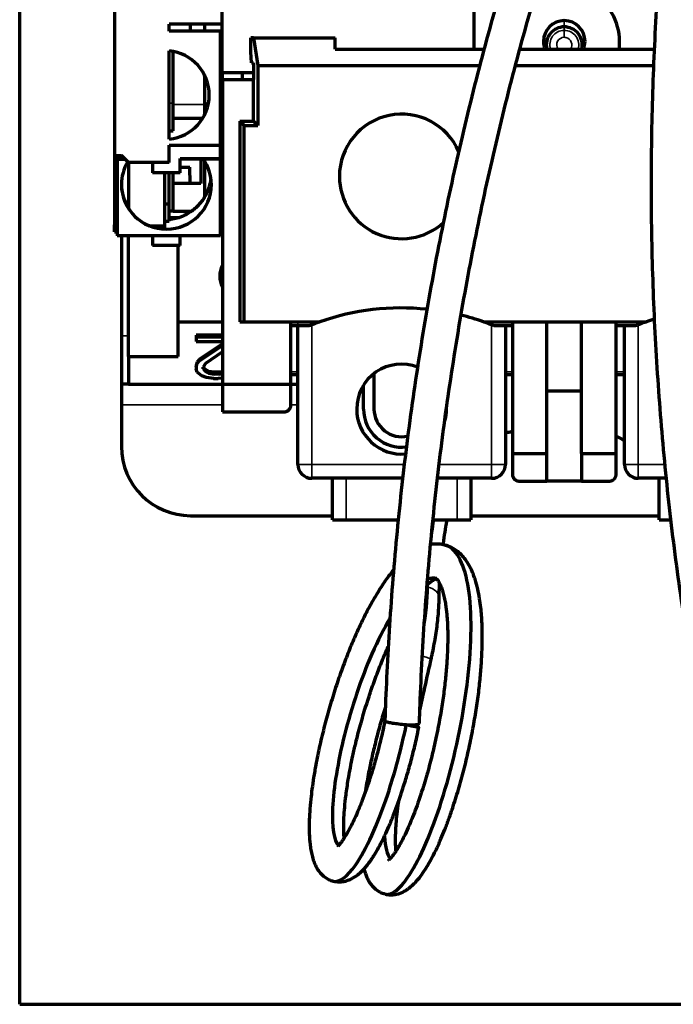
# Model space of a CAD drawing. Header units: millimetres. Extents: x 144 to 233, y 43 to 241.
# Tile 1 of 5: x 144 to 191, y 43 to 115. Entities that reach past the tile are written whole.
import ezdxf

# ---------------------------------------------------------------- set-up
doc = ezdxf.new("R2010")
doc.units = ezdxf.units.MM
doc.layers.add('1', color=7, linetype='Continuous', true_color=0xffffff)

msp = doc.modelspace()

# ---------------------------------------------------------------- linework, layer by layer
at = {"layer": '1', "color": 8, "linetype": 'Continuous', "lineweight": 70}
for q in [(143.778, 240.983), (233.483, 43.41)]:
    msp.add_line((143.778, 43.41), q, dxfattribs=at)
at = {"layer": '1', "color": 155, "linetype": 'Continuous', "lineweight": 70}
for p, q in [((176.63, 112.397), (176.63, 118.717)), ((150.63, 115.752), (150.63, 104.697)), ((158.38, 115.752), (158.38, 110.697)), ((154.58, 113.697), (154.58, 114.197)), ((158.38, 114.197), (154.58, 114.197)), ((156.13, 113.697), (156.122, 114.197)), ((157.13, 114.197), (157.13, 113.697)), ((158.28, 113.697), (154.58, 113.697)), ((158.38, 113.697), (158.28, 113.697)), ((158.28, 105.447), (158.28, 113.697)), ((160.485, 112.188), (160.486, 113.197)), ((160.668, 113.197), (160.486, 113.197)), ((160.668, 113.197), (166.58, 113.197)), ((160.668, 113.197), (160.992, 111.197)), ((166.58, 112.397), (166.58, 113.197)), ((166.58, 112.397), (177.338, 112.397)), ((179.923, 112.397), (189.635, 112.397)), ((187.13, 112.397), (187.13, 112.947)), ((154.58, 105.886), (154.58, 112.258)), ((154.88, 108.498), (154.88, 112.215)), ((160.533, 111.397), (160.485, 112.188)), ((158.38, 111.267), (158.28, 111.267)), ((160.533, 111.397), (160.68, 111.397)), ((160.68, 111.397), (160.68, 110.197)), ((160.992, 111.197), (160.992, 106.885)), ((160.992, 111.197), (177.018, 111.197)), ((179.606, 111.197), (189.586, 111.197)), ((157.13, 110.527), (157.13, 108.498)), ((158.38, 110.697), (160.68, 110.697)), ((158.43, 110.197), (158.43, 110.697)), ((159.88, 110.197), (159.88, 110.697)), ((158.43, 110.197), (158.43, 88.197)), ((158.43, 110.197), (160.68, 110.197)), ((160.68, 107.197), (160.68, 110.197)), ((154.88, 106.498), (154.88, 108.498)), ((157.13, 108.498), (157.13, 107.617)), ((154.88, 107.401), (157.01, 107.401)), ((159.68, 107.197), (160.68, 107.197)), ((159.992, 106.885), (159.68, 107.197)), ((159.68, 107.197), (159.68, 92.697)), ((159.992, 106.885), (160.992, 106.885)), ((159.992, 92.697), (159.992, 106.885)), ((160.68, 107.197), (160.992, 106.885)), ((154.58, 106.498), (154.88, 106.498)), ((158.28, 106.498), (158.43, 106.498)), ((154.58, 105.447), (158.28, 105.447)), ((154.58, 104.197), (154.58, 105.447)), ((158.28, 104.497), (158.28, 105.447)), ((158.28, 105.397), (158.43, 105.397)), ((150.63, 104.697), (150.63, 99.697)), ((150.63, 104.697), (151.13, 104.697)), ((150.83, 104.697), (150.83, 104.497)), ((151.63, 104.197), (151.13, 104.697)), ((150.83, 104.447), (150.83, 104.497)), ((150.83, 104.497), (151.33, 104.497)), ((150.83, 104.447), (150.83, 98.897)), ((150.83, 104.447), (151.38, 104.447)), ((151.63, 104.197), (151.63, 100.899)), ((154.58, 104.197), (151.63, 104.197)), ((153.38, 104.197), (153.38, 103.447)), ((155.38, 103.447), (155.38, 104.497)), ((155.38, 104.497), (158.28, 104.497)), ((158.28, 104.447), (155.38, 104.447)), ((155.38, 103.854), (156.066, 103.854)), ((156.087, 102.697), (156.066, 103.854)), ((156.88, 104.447), (156.88, 102.697)), ((157.13, 104.323), (157.13, 101.701)), ((158.28, 104.447), (158.28, 104.497)), ((158.28, 98.897), (158.28, 104.447)), ((155.38, 103.447), (153.38, 103.447)), ((154.255, 99.63), (154.255, 103.447)), ((154.58, 101.197), (154.58, 103.447)), ((154.88, 100.697), (154.88, 103.447)), ((156.88, 102.697), (154.88, 102.697)), ((154.58, 101.197), (154.255, 101.197)), ((154.58, 99.972), (154.58, 101.197)), ((154.88, 100.697), (154.58, 100.697)), ((154.88, 100.697), (156.209, 100.697)), ((156.123, 100.634), (156.122, 100.697)), ((158.43, 100.697), (158.28, 100.697)), ((150.63, 99.197), (150.63, 99.697)), ((150.63, 99.697), (150.83, 99.697)), ((155.22, 100.197), (154.58, 100.197)), ((150.63, 99.197), (150.83, 99.197)), ((158.28, 98.897), (150.83, 98.897)), ((151.13, 98.897), (151.13, 91.697)), ((151.63, 90.197), (151.63, 98.897)), ((153.38, 98.897), (153.38, 98.197)), ((155.38, 98.197), (155.38, 98.897)), ((158.28, 99.223), (158.43, 99.223)), ((155.38, 98.197), (153.38, 98.197)), ((155.23, 90.197), (155.23, 98.197)), ((155.23, 92.697), (158.43, 92.697)), ((159.68, 92.697), (159.992, 92.697)), ((159.992, 92.697), (165.464, 92.697)), ((163.38, 88.197), (163.38, 92.697)), ((165.13, 92.577), (165.13, 92.697)), ((177.296, 92.697), (189.064, 92.697)), ((177.63, 92.577), (177.63, 92.697)), ((179.38, 92.697), (179.38, 83.197)), ((181.88, 83.197), (181.88, 92.697)), ((184.38, 83.197), (184.38, 92.697)), ((186.88, 83.197), (186.88, 92.697)), ((188.73, 92.577), (188.73, 92.697)), ((156.53, 91.727), (156.53, 91.594)), ((158.43, 91.727), (156.53, 91.727)), ((163.88, 92.397), (163.38, 92.397)), ((164.663, 92.397), (163.88, 92.397)), ((163.88, 82.397), (163.88, 92.397)), ((178.88, 92.397), (178.096, 92.397)), ((179.38, 92.397), (178.88, 92.397)), ((178.88, 92.397), (178.88, 82.397)), ((187.48, 92.397), (186.88, 92.397)), ((188.263, 92.397), (187.48, 92.397)), ((187.48, 82.397), (187.48, 92.397)), ((151.13, 91.697), (151.13, 88.197)), ((158.43, 91.594), (156.53, 91.594)), ((156.53, 91.594), (156.53, 91.276)), ((156.53, 91.276), (158.43, 91.276)), ((158.43, 91.118), (156.78, 90.01)), ((156.78, 89.877), (158.43, 90.985)), ((158.43, 90.526), (157.197, 89.686)), ((151.63, 90.197), (151.63, 88.197)), ((151.63, 90.197), (155.23, 90.197)), ((156.614, 89.819), (156.53, 89.564)), ((156.53, 89.431), (156.614, 89.686)), ((156.78, 90.01), (156.614, 89.819)), ((156.614, 89.686), (156.78, 89.877)), ((156.614, 89.819), (156.614, 89.686)), ((156.78, 90.01), (156.78, 89.877)), ((157.197, 89.686), (157.03, 89.431)), ((156.53, 89.564), (156.53, 89.431)), ((156.53, 89.431), (156.53, 89.304)), ((156.614, 89.05), (156.53, 89.304)), ((156.947, 88.795), (156.614, 89.05)), ((157.03, 89.304), (157.03, 89.431)), ((157.03, 89.304), (157.197, 89.113)), ((157.197, 89.246), (157.032, 89.435)), ((157.197, 89.246), (157.197, 89.113)), ((157.447, 89.119), (157.197, 89.246)), ((157.197, 89.113), (157.447, 88.986)), ((157.447, 89.119), (157.447, 88.986)), ((157.864, 89.055), (157.447, 89.119)), ((157.447, 88.986), (157.864, 88.922)), ((157.864, 89.055), (157.864, 88.922)), ((158.197, 89.055), (157.864, 89.055)), ((158.197, 88.922), (157.864, 88.922)), ((158.43, 89.091), (158.197, 89.055)), ((158.197, 89.055), (158.197, 88.922)), ((158.197, 88.922), (158.43, 88.958)), ((163.38, 88.897), (163.88, 88.897)), ((169.38, 88.959), (169.38, 86.397)), ((178.88, 88.897), (179.38, 88.897)), ((186.88, 88.897), (187.48, 88.897)), ((151.13, 88.197), (151.13, 86.697)), ((151.63, 88.197), (151.13, 88.197)), ((151.63, 88.197), (158.431, 88.197)), ((157.28, 88.668), (156.947, 88.795)), ((157.78, 88.604), (157.28, 88.668)), ((157.78, 88.604), (158.114, 88.604)), ((158.43, 88.639), (158.114, 88.604)), ((158.43, 88.197), (158.43, 86.197)), ((158.43, 88.197), (163.38, 88.197)), ((163.38, 88.197), (163.88, 88.197)), ((163.38, 86.697), (163.38, 88.197)), ((168.63, 86.397), (168.63, 88.129)), ((184.38, 87.697), (181.88, 87.697)), ((151.13, 86.697), (151.13, 83.697)), ((158.43, 86.197), (162.88, 86.197)), ((179.38, 83.197), (179.38, 81.697)), ((179.38, 83.197), (181.88, 83.197)), ((181.88, 81.197), (181.88, 83.197)), ((184.38, 83.197), (186.88, 83.197)), ((184.38, 83.197), (184.38, 81.197)), ((186.88, 81.697), (186.88, 83.197)), ((171.452, 81.397), (164.88, 81.397)), ((166.38, 78.397), (166.38, 81.397)), ((177.88, 81.397), (173.974, 81.397)), ((176.38, 81.397), (176.38, 78.397)), ((179.88, 81.197), (181.88, 81.197)), ((184.38, 81.197), (181.88, 81.197)), ((184.38, 81.197), (186.38, 81.197)), ((190.494, 81.397), (188.48, 81.397)), ((189.98, 78.397), (189.98, 81.397)), ((156.13, 78.697), (166.381, 78.697)), ((166.38, 78.397), (167.38, 78.397)), ((167.38, 78.397), (171.133, 78.397)), ((173.646, 78.397), (175.38, 78.397)), ((175.38, 78.397), (176.38, 78.397)), ((176.38, 78.697), (189.98, 78.697)), ((189.98, 78.397), (190.818, 78.397))]:
    msp.add_line(p, q, dxfattribs=at)
at = {"layer": '1', "color": 155, "linetype": 'Continuous', "lineweight": 35}
for p, q in [((183.13, 113.997), (183.13, 114.447)), ((183.13, 113.742), (183.13, 113.997)), ((183.13, 113.742), (183.13, 113.244)), ((154.58, 108.498), (154.88, 108.498)), ((154.88, 108.401), (157.13, 108.401)), ((157.13, 108.498), (157.428, 108.498)), ((158.28, 108.498), (158.43, 108.498)), ((163.88, 92.697), (163.88, 92.397)), ((164.88, 82.397), (164.88, 92.482)), ((177.88, 92.482), (177.88, 82.397)), ((188.48, 82.397), (188.48, 92.482)), ((151.13, 91.697), (151.63, 91.697)), ((163.38, 89.097), (163.88, 89.097)), ((178.88, 89.097), (179.38, 89.097)), ((186.88, 89.097), (187.48, 89.097)), ((158.43, 86.697), (151.13, 86.697)), ((163.88, 86.697), (163.381, 86.697)), ((163.88, 82.397), (164.88, 82.397)), ((164.88, 82.397), (171.575, 82.397)), ((164.88, 82.397), (164.88, 81.397)), ((174.088, 82.397), (177.88, 82.397)), ((177.88, 82.397), (178.88, 82.397)), ((177.88, 81.397), (177.88, 82.397)), ((187.48, 82.397), (188.48, 82.397)), ((188.48, 82.397), (188.48, 81.397)), ((188.48, 82.397), (190.389, 82.397)), ((167.38, 81.397), (167.38, 78.397)), ((175.38, 78.397), (175.38, 81.397))]:
    msp.add_line(p, q, dxfattribs=at)
at = {"layer": '1', "color": 155, "linetype": 'Continuous', "lineweight": 70}
for centre, radius, start, end in [((183.13, 112.947), 4, 0, 122.04281), ((183.13, 112.947), 1.5, 0, 180), ((183.13, 112.697), 1.3, 90, 193.33969), ((183.13, 112.697), 1.3, 346.66031, 90), ((183.13, 112.947), 1.5, 180, 201.51281), ((183.13, 112.947), 1.5, 338.48719, 0), ((154.28, 109.072), 3.2, 0, 84.62062), ((154.28, 109.072), 3.2, 275.37938, 0), ((171.38, 103.197), 4.5, 23.26781, 180), ((171.38, 103.197), 4.5, 180, 312.24656), ((159.88, 95.997), 1.65, 151.49531, 180), ((159.88, 95.997), 1.65, 180, 208.50469), ((171.38, 75.697), 18, 84.15481, 109.18814), ((171.38, 75.697), 18, 70.81186, 76.18874), ((171.38, 75.697), 18, 109.18814, 111.16983), ((171.38, 75.697), 18, 68.83286, 70.81186), ((194.98, 75.697), 18, 109.18814, 111.16983), ((194.98, 75.697), 18, 107.29451, 109.18814), ((171.38, 86.397), 3.25, 69.10728, 180.00134), ((171.38, 86.397), 3.25, 180.00134, 275.10041), ((171.38, 86.397), 2.75, 180.00134, 277.44884), ((171.38, 86.397), 2, 180.00134, 283.04572), ((171.38, 86.397), 3.25, 345.64353, 0.00134), ((178.63, 87.697), 3, 274.77703, 284.47875), ((188.63, 87.197), 3.25, 237.42281, 249.27469), ((156.13, 83.697), 5, 180, 270), ((164.88, 82.397), 1, 180.00134, 270.00134), ((177.88, 82.397), 1, 270.00134, 0.00134), ((188.48, 82.397), 1, 180.00134, 270.00134)]:
    msp.add_arc(centre, radius, start, end, dxfattribs=at)
at = {"layer": '1', "color": 155, "linetype": 'Continuous', "lineweight": 35}
for radius, start, end in [(1.045, 90, 196.68094), (0.548, 90, 213.22478), (1.045, 343.31906, 90), (0.548, 76.84055, 90), (0.548, 326.77532, 76.84055)]:
    msp.add_arc((183.13, 112.697), radius, start, end, dxfattribs=at)
for centre, major_axis, ratio, start_param, end_param in [((372.892, 62.378), (81.481, 192.517), 0.964627, 1.662098, 1.951458), ((395.434, 106.566), (113.101, 175.813), 0.979391, 2.053379, 2.349172), ((177.79, 81.379), (-3.113, -12.47), 0.260646, 5.018367, 5.169906), ((170.374, 68.451), (2.018, 8.083), 0.260646, 5.027093, 5.455989), ((172.86, 72.784), (1.231, -0.012), 0.653543, 1.219235, 1.284374), ((177.79, 81.379), (-3.113, -12.47), 0.260646, 5.432042, 5.455989), ((172.86, 72.784), (1.231, -0.012), 0.653543, 0.000493, 1.219235), ((172.309, 68.589), (1.201, -0.272), 0.082064, 0.000271, 1.091582)]:
    msp.add_ellipse(centre, major_axis=major_axis, ratio=ratio, start_param=start_param, end_param=end_param, dxfattribs=at)
at = {"layer": '1', "color": 155, "linetype": 'Continuous', "lineweight": 70}
for centre, major_axis, ratio, start_param, end_param in [((154.38, 102.608), (3.25, 0), 0.990268, 2.607983, 3.141593), ((154.38, 102.608), (3.25, 0), 0.990268, 0, 0.608156), ((154.38, 102.231), (-2.453, 2.453), 0.869287, 0.727301, 1.277655), ((154.38, 102.608), (3.25, 0), 0.990268, 3.141593, 6.283185), ((154.38, 103.415), (-3.25, 0), 0.990268, 2.673228, 3.015851), ((154.38, 102.614), (3.25, 0), 0.990268, 3.703662, 4.32896), ((154.38, 103.129), (3.25, 0), 0.97318, 4.673915, 4.773966), ((171.414, 63.72), (-1.249, 0.039), 0.098055, 1.819215, 3.141248)]:
    msp.add_ellipse(centre, major_axis=major_axis, ratio=ratio, start_param=start_param, end_param=end_param, dxfattribs=at)
for points, degree, knots in [([(180.484, 123.098), (180.287, 122.488), (179.749, 120.794), (178.9, 118.006), (177.959, 114.731), (177.071, 111.442), (176.234, 108.139), (175.449, 104.825), (174.717, 101.499), (174.038, 98.163), (173.412, 94.817), (172.838, 91.462), (172.318, 88.1), (171.852, 84.731), (171.438, 81.356), (171.079, 77.976), (170.773, 74.592), (170.521, 71.205), (170.326, 67.874), (170.22, 65.424), (170.176, 64.103), (170.168, 63.853)], 3, [0, 0, 0, 0, 0.031839, 0.088232, 0.144626, 0.201019, 0.257412, 0.313805, 0.370198, 0.426591, 0.482984, 0.539377, 0.59577, 0.652162, 0.708555, 0.764947, 0.82134, 0.877732, 0.934124, 0.987548, 1, 1, 1, 1]), ([(172.663, 63.681), (172.682, 64.271), (172.743, 65.984), (172.879, 68.819), (173.095, 72.187), (173.364, 75.553), (173.686, 78.914), (174.063, 82.272), (174.493, 85.624), (174.976, 88.969), (175.513, 92.308), (176.103, 95.638), (176.745, 98.96), (177.441, 102.272), (178.189, 105.573), (178.989, 108.862), (179.842, 112.139), (180.747, 115.402), (181.703, 118.651), (182.501, 121.214), (182.98, 122.694), (183.113, 123.098)], 3, [0, 0, 0, 0, 0.029318, 0.085177, 0.141038, 0.196898, 0.252757, 0.308617, 0.364477, 0.420336, 0.476195, 0.532054, 0.587913, 0.643772, 0.699631, 0.75549, 0.811349, 0.867207, 0.923066, 0.978924, 1, 1, 1, 1]), ([(190.402, 123.096), (190.297, 122.017), (190.098, 119.811), (189.851, 116.475), (189.655, 113.088), (189.513, 109.7), (189.427, 106.311), (189.395, 102.922), (189.418, 99.534), (189.496, 96.148), (189.629, 92.764), (189.816, 89.384), (190.058, 86.009), (190.355, 82.639), (190.706, 79.276), (191.111, 75.92), (191.571, 72.572), (192.086, 69.233), (192.644, 65.962), (193.093, 63.561), (193.348, 62.269), (193.397, 62.022)], 3, [0, 0, 0, 0, 0.052835, 0.107998, 0.16316, 0.218323, 0.273485, 0.328647, 0.383809, 0.438971, 0.494133, 0.549294, 0.604456, 0.659617, 0.714778, 0.769939, 0.8251, 0.880261, 0.935421, 0.987679, 1, 1, 1, 1]), ([(157.28, 101.962), (157.229, 101.865), (157.124, 101.668), (156.927, 101.387), (156.698, 101.117), (156.434, 100.864), (156.047, 100.566), (155.44, 100.223), (154.895, 100.114), (154.58, 100.051)], 3, [0, 0, 0, 0, 0.092737, 0.189372, 0.290002, 0.394715, 0.503584, 0.712846, 1, 1, 1, 1]), ([(154.255, 99.406), (154.18, 99.41), (153.994, 99.42), (153.702, 99.465), (153.413, 99.537), (153.238, 99.602), (153.164, 99.629)], 3, [0, 0, 0, 0, 0.200956, 0.499709, 0.790839, 1, 1, 1, 1]), ([(154.255, 99.406), (154.255, 99.439), (154.255, 99.475), (154.255, 99.55), (154.255, 99.59), (154.255, 99.63)], 3, [0, 0, 0, 0, 0.5, 0.5, 1, 1, 1, 1]), ([(164.88, 92.482), (164.856, 92.473), (164.807, 92.454), (164.735, 92.425), (164.687, 92.406), (164.663, 92.397)], 3, [0, 0, 0, 0, 0.333312, 0.666656, 1, 1, 1, 1]), ([(178.096, 92.397), (178.073, 92.407), (178.025, 92.426), (177.953, 92.454), (177.904, 92.473), (177.88, 92.482)], 3, [0, 0, 0, 0, 0.333333, 0.666667, 1, 1, 1, 1]), ([(188.48, 92.482), (188.456, 92.473), (188.407, 92.454), (188.335, 92.425), (188.287, 92.406), (188.263, 92.397)], 3, [0, 0, 0, 0, 0.333312, 0.666656, 1, 1, 1, 1]), ([(162.88, 86.197), (163.093, 86.197), (163.24, 86.349), (163.38, 86.495), (163.38, 86.697)], 2, [0, 0, 0, 0.5, 0.5, 1, 1, 1]), ([(179.38, 81.697), (179.38, 81.499), (179.519, 81.351), (179.663, 81.197), (179.88, 81.197)], 2, [0, 0, 0, 0.5, 0.5, 1, 1, 1]), ([(186.38, 81.197), (186.593, 81.197), (186.74, 81.349), (186.88, 81.495), (186.88, 81.697)], 2, [0, 0, 0, 0.5, 0.5, 1, 1, 1]), ([(174.385, 76.588), (174.391, 76.63), (174.431, 76.935), (174.515, 77.509), (174.608, 78.074), (174.659, 78.372), (174.664, 78.396)], 3, [0, 0, 0, 0, 0.072063, 0.515684, 0.960108, 1, 1, 1, 1]), ([(170.193, 51.369), (170.226, 51.36), (170.807, 51.267), (172.354, 52.835), (174.802, 59.118), (176.423, 67.15), (176.495, 74.043), (175.367, 76.303), (174.548, 76.564), (174.495, 76.577)], 3, [0, 0, 0, 0, 0.011963, 0.206941, 0.401919, 0.596897, 0.791875, 0.986854, 1, 1, 1, 1]), ([(170.203, 51.371), (170.322, 51.34), (170.56, 51.304), (170.909, 51.332), (171.292, 51.43), (171.658, 51.611), (171.974, 51.839), (172.232, 52.071), (172.435, 52.286), (172.625, 52.509), (172.818, 52.759), (173.028, 53.064), (173.256, 53.423), (173.53, 53.904), (173.859, 54.547), (174.189, 55.274), (174.509, 56.051), (174.806, 56.834), (175.156, 57.842), (175.537, 59.067), (175.921, 60.487), (176.256, 61.906), (176.538, 63.3), (176.77, 64.65), (176.951, 65.939), (177.081, 67.155), (177.164, 68.275), (177.204, 69.276), (177.21, 70.14), (177.191, 70.868), (177.155, 71.494), (177.099, 72.098), (177.014, 72.741), (176.882, 73.426), (176.714, 74.043), (176.521, 74.57), (176.316, 75.016), (176.072, 75.425), (175.774, 75.804), (175.423, 76.135), (174.999, 76.411), (174.676, 76.526), (174.508, 76.567)], 3, [0, 0, 0, 0, 0.016766, 0.033885, 0.049464, 0.073669, 0.093649, 0.110794, 0.125233, 0.137341, 0.15513, 0.170649, 0.189223, 0.212451, 0.240327, 0.272852, 0.297124, 0.323457, 0.351406, 0.392511, 0.432243, 0.470649, 0.507733, 0.543483, 0.577897, 0.610992, 0.642788, 0.672196, 0.69849, 0.721655, 0.741682, 0.760852, 0.784102, 0.811309, 0.840691, 0.861395, 0.883022, 0.906847, 0.927357, 0.95019, 0.975362, 1, 1, 1, 1]), ([(174.492, 76.572), (174.351, 76.609), (174.068, 76.655), (173.723, 76.644), (173.526, 76.615), (173.473, 76.606)], 3, [0, 0, 0, 0, 0.426509, 0.846196, 1, 1, 1, 1]), ([(170.796, 74.772), (170.734, 74.697), (170.558, 74.479), (170.281, 74.112), (169.961, 73.647), (169.63, 73.13), (169.261, 72.505), (168.851, 71.752), (168.409, 70.867), (167.951, 69.861), (167.491, 68.751), (167.038, 67.553), (166.6, 66.274), (166.183, 64.929), (165.798, 63.534), (165.455, 62.109), (165.199, 60.851), (165.019, 59.799), (164.899, 58.973), (164.8, 58.14), (164.731, 57.34), (164.699, 56.645), (164.694, 56.131), (164.702, 55.759), (164.718, 55.428), (164.747, 55.064), (164.798, 54.661), (164.875, 54.249), (164.986, 53.84), (165.13, 53.473), (165.311, 53.138), (165.53, 52.849), (165.801, 52.604), (166.095, 52.419), (166.322, 52.34), (166.441, 52.311)], 3, [0, 0, 0, 0, 0.014028, 0.040209, 0.063046, 0.088652, 0.118025, 0.151147, 0.187984, 0.227192, 0.267956, 0.310307, 0.354255, 0.399788, 0.446892, 0.495587, 0.545932, 0.579781, 0.611358, 0.640446, 0.679392, 0.712734, 0.73538, 0.75444, 0.77004, 0.788583, 0.813666, 0.839094, 0.865541, 0.892595, 0.913887, 0.938966, 0.958075, 0.979117, 1, 1, 1, 1]), ([(173.896, 74.149), (173.895, 74.15), (173.899, 74.146), (173.912, 74.13), (173.94, 74.095), (173.978, 74.046), (174.029, 73.972), (174.081, 73.885), (174.134, 73.784), (174.191, 73.661), (174.249, 73.516), (174.325, 73.302), (174.413, 72.999), (174.501, 72.596), (174.569, 72.193), (174.617, 71.807), (174.659, 71.376), (174.694, 70.843), (174.714, 70.153), (174.709, 69.326), (174.669, 68.369), (174.588, 67.301), (174.461, 66.144), (174.286, 64.914), (174.062, 63.626), (173.788, 62.299), (173.467, 60.954), (173.1, 59.62), (172.746, 58.497), (172.432, 57.604), (172.178, 56.94), (171.912, 56.294), (171.643, 55.701), (171.399, 55.215), (171.214, 54.88), (171.073, 54.642), (170.938, 54.43), (170.793, 54.22), (170.642, 54.026), (170.521, 53.892), (170.446, 53.82), (170.427, 53.802), (170.428, 53.799)], 3, [0, 0, 0, 0, 0.022787, 0.044738, 0.063294, 0.082097, 0.095207, 0.106654, 0.118561, 0.130934, 0.143725, 0.15667, 0.181131, 0.20533, 0.226486, 0.244245, 0.260605, 0.284129, 0.311178, 0.341756, 0.375719, 0.411592, 0.448988, 0.487928, 0.528407, 0.570396, 0.613856, 0.658775, 0.7051, 0.734695, 0.761962, 0.786894, 0.819904, 0.847678, 0.866145, 0.881289, 0.895723, 0.915013, 0.939065, 0.959868, 0.980296, 1, 1, 1, 1]), ([(173.228, 73.716), (173.247, 73.734), (173.338, 73.815), (173.499, 73.944), (173.676, 74.059), (173.805, 74.124), (173.874, 74.149), (173.89, 74.153), (173.889, 74.151)], 3, [0, 0, 0, 0, 0.041513, 0.201984, 0.379382, 0.574011, 0.785739, 1, 1, 1, 1]), ([(174.091, 72.772), (174.092, 72.883), (174.097, 73.208), (174.11, 73.556), (174.122, 73.792), (174.122, 73.802)], 3, [0, 0, 0, 0, 0.338022, 0.970759, 1, 1, 1, 1]), ([(173.51, 68.318), (173.535, 68.43), (173.606, 68.754), (173.714, 69.29), (173.825, 69.919), (173.918, 70.538), (173.992, 71.142), (174.047, 71.729), (174.08, 72.275), (174.089, 72.615), (174.091, 72.772)], 3, [0, 0, 0, 0, 0.070325, 0.20396, 0.337804, 0.471988, 0.606673, 0.742063, 0.878427, 1, 1, 1, 1]), ([(170.535, 71.283), (170.089, 70.536), (168.81, 68.019), (167.055, 62.772), (166.163, 57.165), (166.486, 55.217), (166.824, 54.867)], 3, [0, 0, 0, 0, 0.148764, 0.433212, 0.717659, 1, 1, 1, 1]), ([(167.224, 55.417), (167.224, 55.418), (167.217, 55.494), (167.208, 55.632), (167.198, 55.856), (167.192, 56.091), (167.193, 56.436), (167.209, 56.94), (167.259, 57.657), (167.358, 58.561), (167.5, 59.526), (167.671, 60.486), (167.85, 61.365), (168.086, 62.397), (168.39, 63.57), (168.768, 64.862), (169.171, 66.099), (169.591, 67.265), (170.006, 68.313), (170.283, 68.954), (170.414, 69.244)], 3, [0, 0, 0, 0, 0.000296, 0.030984, 0.053438, 0.077702, 0.106268, 0.157192, 0.217847, 0.288275, 0.368481, 0.427188, 0.486147, 0.543856, 0.628073, 0.709549, 0.788242, 0.864084, 0.93703, 1, 1, 1, 1]), ([(172.697, 64.621), (172.76, 64.915), (172.974, 65.909), (173.245, 67.142), (173.456, 68.08), (173.51, 68.318)], 3, [0, 0, 0, 0, 0.239236, 0.807257, 1, 1, 1, 1]), ([(170.203, 64.872), (170.081, 64.485), (169.844, 63.692), (169.525, 62.511), (169.25, 61.369), (169.002, 60.211), (168.846, 59.345), (168.765, 58.836), (168.749, 58.733)], 3, [0, 0, 0, 0, 0.184524, 0.378086, 0.56092, 0.733007, 0.945789, 1, 1, 1, 1]), ([(166.44, 52.307), (166.874, 52.198), (168.129, 53.088), (170.212, 57.612), (171.345, 61.828), (171.717, 63.592)], 3, [0, 0, 0, 0, 0.323321, 0.723173, 1, 1, 1, 1]), ([(166.445, 52.311), (166.594, 52.274), (166.885, 52.236), (167.3, 52.295), (167.698, 52.434), (168.043, 52.634), (168.353, 52.879), (168.623, 53.143), (168.853, 53.408), (169.052, 53.668), (169.208, 53.89), (169.343, 54.096), (169.487, 54.326), (169.671, 54.642), (169.897, 55.061), (170.165, 55.6), (170.472, 56.279), (170.816, 57.117), (171.192, 58.13), (171.552, 59.222), (171.888, 60.356), (172.191, 61.498), (172.439, 62.529), (172.573, 63.178), (172.618, 63.408)], 3, [0, 0, 0, 0, 0.043825, 0.086077, 0.123199, 0.169525, 0.210405, 0.249421, 0.286495, 0.318892, 0.345782, 0.363597, 0.388486, 0.42069, 0.460192, 0.506977, 0.561015, 0.622263, 0.69067, 0.76621, 0.827589, 0.893012, 0.962459, 1, 1, 1, 1]), ([(170.162, 63.86), (170.121, 63.653), (169.989, 63.004), (169.736, 61.967), (169.421, 60.798), (169.108, 59.766), (168.806, 58.868), (168.505, 58.055), (168.213, 57.338), (167.937, 56.724), (167.7, 56.243), (167.502, 55.876), (167.344, 55.606), (167.225, 55.416), (167.136, 55.284), (167.068, 55.186), (167.004, 55.1), (166.949, 55.029), (166.903, 54.972), (166.854, 54.915), (166.819, 54.875), (166.79, 54.835), (166.788, 54.818), (166.792, 54.81), (166.792, 54.81)], 3, [0, 0, 0, 0, 0.044849, 0.141098, 0.230913, 0.314314, 0.391373, 0.462143, 0.538763, 0.606331, 0.664852, 0.714351, 0.754864, 0.786429, 0.809082, 0.827648, 0.847301, 0.868039, 0.881548, 0.896157, 0.919569, 0.953903, 0.998965, 1, 1, 1, 1]), ([(170.174, 63.844), (170.178, 63.841), (170.185, 63.835), (170.198, 63.828), (170.205, 63.824)], 3, [0, 0, 0, 0, 0.499528, 1, 1, 1, 1]), ([(171.657, 63.593), (171.493, 63.608), (171.176, 63.636), (170.744, 63.699), (170.416, 63.761), (170.299, 63.795), (170.242, 63.811)], 3, [0, 0, 0, 0, 0.277296, 0.536114, 0.777127, 1, 1, 1, 1]), ([(172.055, 63.596), (172.207, 63.553), (172.522, 63.458), (172.703, 63.381), (172.41, 63.426), (171.962, 63.531), (171.717, 63.592)], 3, [0, 0, 0, 0, 0.190334, 0.460222, 0.73011, 1, 1, 1, 1]), ([(170.97, 54.48), (170.964, 54.541), (170.956, 54.653), (170.946, 54.854), (170.939, 55.099), (170.939, 55.44), (170.952, 55.893), (170.987, 56.474), (171.055, 57.197), (171.127, 57.768), (171.174, 58.091), (171.177, 58.111)], 3, [0, 0, 0, 0, 0.075738, 0.13259, 0.213187, 0.318366, 0.448211, 0.602802, 0.78219, 0.986372, 1, 1, 1, 1]), ([(168.657, 53.192), (168.669, 53.142), (168.707, 53.004), (168.785, 52.771), (168.903, 52.492), (169.048, 52.226), (169.246, 51.958), (169.493, 51.712), (169.809, 51.497), (170.059, 51.406), (170.192, 51.374)], 3, [0, 0, 0, 0, 0.062695, 0.172941, 0.296926, 0.436961, 0.558484, 0.695216, 0.847334, 1, 1, 1, 1])]:
    msp.add_open_spline(points, degree=degree, knots=knots, dxfattribs=at)
for points, degree in [([(153.164, 99.629), (154.255, 99.63)], 1), ([(173.899, 74.149), (173.7, 74.199), (173.487, 74.191), (173.262, 74.125)], 3), ([(170.174, 63.844), (170.173, 63.847), (170.172, 63.851), (170.172, 63.854)], 3), ([(170.242, 63.811), (170.228, 63.816), (170.216, 63.82), (170.205, 63.824)], 3), ([(171.717, 63.592), (171.697, 63.592), (171.677, 63.593), (171.657, 63.593)], 3), ([(172.391, 63.494), (172.404, 63.536), (172.416, 63.578), (172.429, 63.62)], 3), ([(170.136, 55.548), (170.178, 54.743), (170.33, 54.192), (170.567, 53.939)], 3)]:
    msp.add_open_spline(points, degree=degree, dxfattribs=at)

doc.saveas('drawing.dxf')
